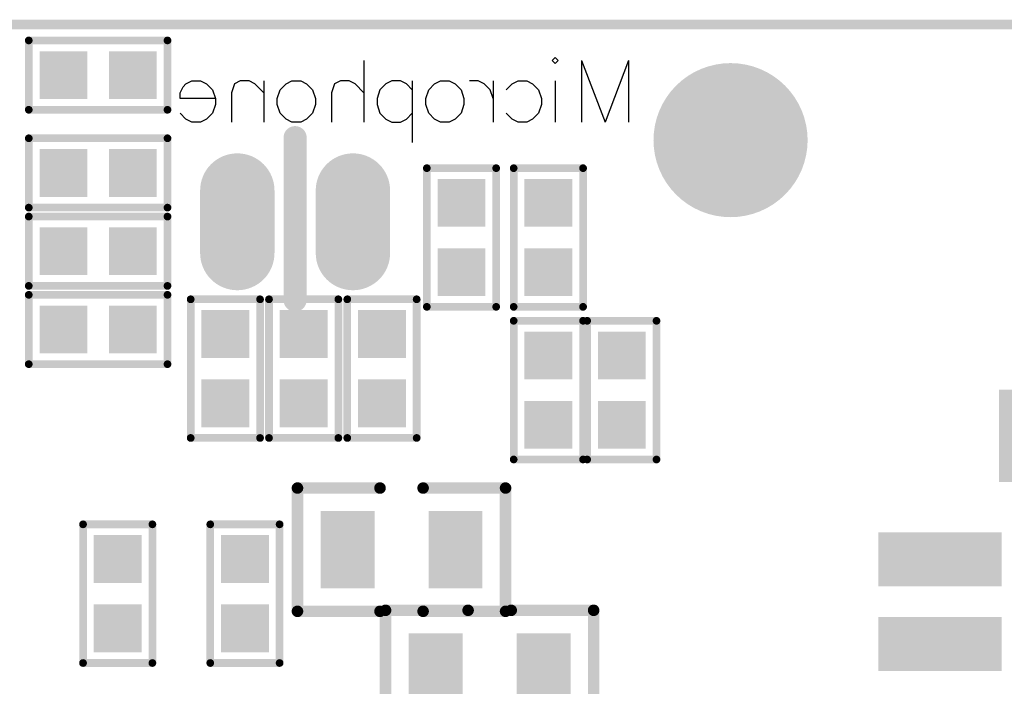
# Model space of a CAD drawing. Extents: x 81.2 to 123.3, y 54.5 to 77.2.
# Tile 4 of 5: x 95.7 to 108.5, y 68.5 to 77.2. Entities that reach past the tile are written whole.
import ezdxf

# ---------------------------------------------------------------- set-up
doc = ezdxf.new("R2010")
doc.units = 0
doc.layers.get('0').update_dxf_attribs({"linetype": 'CONTINUOUS'})
for name, color, linetype in [('BOTTOMLAYER', 5, 'CONTINUOUS'), ('BOTTOMOVERLAY', 54, 'CONTINUOUS'), ('KEEPOUTLAYER', 6, 'CONTINUOUS'), ('PADHOLELAYER', 156, 'CONTINUOUS')]:
    doc.layers.add(name, color=color, linetype=linetype)

# ---------------------------------------------------------------- blocks, each defined once
blk = doc.blocks.new('0402_B_30')
at = {"layer": 'BOTTOMLAYER'}
for points in [[(-0.76, -0.31), (-0.14, -0.31), (-0.76, 0.31), (-0.14, 0.31)], [(0.14, -0.31), (0.76, -0.31), (0.14, 0.31), (0.76, 0.31)]]:
    blk.add_solid(points, dxfattribs=at)
at = {"layer": 'BOTTOMOVERLAY', "const_width": 0.1}
for points in [[(-0.9, -0.45), (-0.9, 0.45)], [(0.9, 0.45), (-0.9, 0.45)], [(0.9, -0.45), (0.9, 0.45)], [(0.9, -0.45), (-0.9, -0.45)]]:
    blk.add_lwpolyline(points, dxfattribs=at)
at = {"layer": 'BOTTOMOVERLAY', "const_width": 0.05}
for points in [[(-0.925, 0.45, 1), (-0.875, 0.45, 1)], [(-0.925, 0.45, 1), (-0.875, 0.45, 1)], [(0.875, 0.45, 1), (0.925, 0.45, 1)], [(0.875, 0.45, 1), (0.925, 0.45, 1)], [(-0.925, -0.45, 1), (-0.875, -0.45, 1)], [(-0.925, -0.45, 1), (-0.875, -0.45, 1)], [(0.875, -0.45, 1), (0.925, -0.45, 1)], [(0.875, -0.45, 1), (0.925, -0.45, 1)]]:
    blk.add_lwpolyline(points, format="xyb", close=True, dxfattribs=at)
blk = doc.blocks.new('0402_B_31')
at = {"layer": 'BOTTOMLAYER'}
for points in [[(-0.76, -0.31), (-0.14, -0.31), (-0.76, 0.31), (-0.14, 0.31)], [(0.14, -0.31), (0.76, -0.31), (0.14, 0.31), (0.76, 0.31)]]:
    blk.add_solid(points, dxfattribs=at)
at = {"layer": 'BOTTOMOVERLAY', "const_width": 0.1}
for points in [[(-0.9, -0.45), (-0.9, 0.45)], [(-0.9, 0.45), (0.9, 0.45)], [(0.9, -0.45), (0.9, 0.45)], [(-0.9, -0.45), (0.9, -0.45)]]:
    blk.add_lwpolyline(points, dxfattribs=at)
at = {"layer": 'BOTTOMOVERLAY', "const_width": 0.05}
for points in [[(-0.925, 0.45, 1), (-0.875, 0.45, 1)], [(-0.925, 0.45, 1), (-0.875, 0.45, 1)], [(0.875, 0.45, 1), (0.925, 0.45, 1)], [(0.875, 0.45, 1), (0.925, 0.45, 1)], [(-0.925, -0.45, 1), (-0.875, -0.45, 1)], [(-0.925, -0.45, 1), (-0.875, -0.45, 1)], [(0.875, -0.45, 1), (0.925, -0.45, 1)], [(0.875, -0.45, 1), (0.925, -0.45, 1)]]:
    blk.add_lwpolyline(points, format="xyb", close=True, dxfattribs=at)
blk = doc.blocks.new('0402_B_32')
at = {"layer": 'BOTTOMLAYER'}
for points in [[(-0.76, -0.31), (-0.14, -0.31), (-0.76, 0.31), (-0.14, 0.31)], [(0.14, -0.31), (0.76, -0.31), (0.14, 0.31), (0.76, 0.31)]]:
    blk.add_solid(points, dxfattribs=at)
at = {"layer": 'BOTTOMOVERLAY', "const_width": 0.1}
for points in [[(-0.9, 0.45), (-0.9, -0.45)], [(-0.9, 0.45), (0.9, 0.45)], [(0.9, 0.45), (0.9, -0.45)], [(-0.9, -0.45), (0.9, -0.45)]]:
    blk.add_lwpolyline(points, dxfattribs=at)
at = {"layer": 'BOTTOMOVERLAY', "const_width": 0.05}
for points in [[(-0.925, 0.45, 1), (-0.875, 0.45, 1)], [(-0.925, 0.45, 1), (-0.875, 0.45, 1)], [(0.875, 0.45, 1), (0.925, 0.45, 1)], [(0.875, 0.45, 1), (0.925, 0.45, 1)], [(-0.925, -0.45, 1), (-0.875, -0.45, 1)], [(-0.925, -0.45, 1), (-0.875, -0.45, 1)], [(0.875, -0.45, 1), (0.925, -0.45, 1)], [(0.875, -0.45, 1), (0.925, -0.45, 1)]]:
    blk.add_lwpolyline(points, format="xyb", close=True, dxfattribs=at)
blk = doc.blocks.new('0402_B_33')
at = {"layer": 'BOTTOMLAYER'}
for points in [[(-0.76, -0.31), (-0.14, -0.31), (-0.76, 0.31), (-0.14, 0.31)], [(0.14, -0.31), (0.76, -0.31), (0.14, 0.31), (0.76, 0.31)]]:
    blk.add_solid(points, dxfattribs=at)
at = {"layer": 'BOTTOMOVERLAY', "const_width": 0.1}
for points in [[(-0.9, 0.45), (-0.9, -0.45)], [(0.9, 0.45), (-0.9, 0.45)], [(0.9, 0.45), (0.9, -0.45)], [(0.9, -0.45), (-0.9, -0.45)]]:
    blk.add_lwpolyline(points, dxfattribs=at)
at = {"layer": 'BOTTOMOVERLAY', "const_width": 0.05}
for points in [[(-0.925, 0.45, 1), (-0.875, 0.45, 1)], [(-0.925, 0.45, 1), (-0.875, 0.45, 1)], [(0.875, 0.45, 1), (0.925, 0.45, 1)], [(0.875, 0.45, 1), (0.925, 0.45, 1)], [(-0.925, -0.45, 1), (-0.875, -0.45, 1)], [(-0.925, -0.45, 1), (-0.875, -0.45, 1)], [(0.875, -0.45, 1), (0.925, -0.45, 1)], [(0.875, -0.45, 1), (0.925, -0.45, 1)]]:
    blk.add_lwpolyline(points, format="xyb", close=True, dxfattribs=at)
blk = doc.blocks.new('0402_B_34')
at = {"layer": 'BOTTOMLAYER'}
for points in [[(-0.76, -0.31), (-0.14, -0.31), (-0.76, 0.31), (-0.14, 0.31)], [(0.14, -0.31), (0.76, -0.31), (0.14, 0.31), (0.76, 0.31)]]:
    blk.add_solid(points, dxfattribs=at)
at = {"layer": 'BOTTOMOVERLAY', "const_width": 0.1}
for points in [[(-0.9, 0.45), (-0.9, -0.45)], [(0.9, 0.45), (-0.9, 0.45)], [(0.9, 0.45), (0.9, -0.45)], [(0.9, -0.45), (-0.9, -0.45)]]:
    blk.add_lwpolyline(points, dxfattribs=at)
at = {"layer": 'BOTTOMOVERLAY', "const_width": 0.05}
for points in [[(-0.925, 0.45, 1), (-0.875, 0.45, 1)], [(-0.925, 0.45, 1), (-0.875, 0.45, 1)], [(0.875, 0.45, 1), (0.925, 0.45, 1)], [(0.875, 0.45, 1), (0.925, 0.45, 1)], [(-0.925, -0.45, 1), (-0.875, -0.45, 1)], [(-0.925, -0.45, 1), (-0.875, -0.45, 1)], [(0.875, -0.45, 1), (0.925, -0.45, 1)], [(0.875, -0.45, 1), (0.925, -0.45, 1)]]:
    blk.add_lwpolyline(points, format="xyb", close=True, dxfattribs=at)
blk = doc.blocks.new('2PIN1_25MM_58')
at = {"layer": 'BOTTOMLAYER', "const_width": 0.965}
for points in [[(-0.75, 0.406), (-0.75, -0.406)], [(0.75, 0.406), (0.75, -0.406)]]:
    blk.add_lwpolyline(points, dxfattribs=at)
at = {"layer": 'BOTTOMLAYER', "const_width": 0.483}
for points in [[(-0.991, 0.406, 1), (-0.509, 0.406, 1)], [(0.509, 0.406, 1), (0.991, 0.406, 1)], [(-0.991, -0.406, 1), (-0.509, -0.406, 1)], [(0.509, -0.406, 1), (0.991, -0.406, 1)]]:
    blk.add_lwpolyline(points, format="xyb", close=True, dxfattribs=at)
at = {"layer": 'BOTTOMOVERLAY', "const_width": 0.3}
blk.add_lwpolyline([(0, 1.016), (0, -1.092)], dxfattribs=at)
at = {"layer": 'BOTTOMOVERLAY', "const_width": 0.15}
for points in [[(-0.075, 1.016, 1), (0.075, 1.016, 1)], [(-0.075, -1.092, 1), (0.075, -1.092, 1)]]:
    blk.add_lwpolyline(points, format="xyb", close=True, dxfattribs=at)
at = {"layer": 'PADHOLELAYER', "const_width": 0.275}
for points in [[(-0.888, 0, 1), (-0.613, 0, 1)], [(0.613, 0, 1), (0.888, 0, 1)]]:
    blk.add_lwpolyline(points, format="xyb", close=True, dxfattribs=at)
blk = doc.blocks.new('0402_B_98')
at = {"layer": 'BOTTOMLAYER'}
for points in [[(-0.76, -0.31), (-0.14, -0.31), (-0.76, 0.31), (-0.14, 0.31)], [(0.14, -0.31), (0.76, -0.31), (0.14, 0.31), (0.76, 0.31)]]:
    blk.add_solid(points, dxfattribs=at)
at = {"layer": 'BOTTOMOVERLAY', "const_width": 0.1}
for points in [[(-0.9, 0.45), (-0.9, -0.45)], [(-0.9, 0.45), (0.9, 0.45)], [(0.9, 0.45), (0.9, -0.45)], [(-0.9, -0.45), (0.9, -0.45)]]:
    blk.add_lwpolyline(points, dxfattribs=at)
at = {"layer": 'BOTTOMOVERLAY', "const_width": 0.05}
for points in [[(-0.925, 0.45, 1), (-0.875, 0.45, 1)], [(-0.925, 0.45, 1), (-0.875, 0.45, 1)], [(0.875, 0.45, 1), (0.925, 0.45, 1)], [(0.875, 0.45, 1), (0.925, 0.45, 1)], [(-0.925, -0.45, 1), (-0.875, -0.45, 1)], [(-0.925, -0.45, 1), (-0.875, -0.45, 1)], [(0.875, -0.45, 1), (0.925, -0.45, 1)], [(0.875, -0.45, 1), (0.925, -0.45, 1)]]:
    blk.add_lwpolyline(points, format="xyb", close=True, dxfattribs=at)
blk = doc.blocks.new('0402_B_99')
at = {"layer": 'BOTTOMLAYER'}
for points in [[(-0.76, -0.31), (-0.14, -0.31), (-0.76, 0.31), (-0.14, 0.31)], [(0.14, -0.31), (0.76, -0.31), (0.14, 0.31), (0.76, 0.31)]]:
    blk.add_solid(points, dxfattribs=at)
at = {"layer": 'BOTTOMOVERLAY', "const_width": 0.1}
for points in [[(-0.9, -0.45), (-0.9, 0.45)], [(0.9, 0.45), (-0.9, 0.45)], [(0.9, -0.45), (0.9, 0.45)], [(0.9, -0.45), (-0.9, -0.45)]]:
    blk.add_lwpolyline(points, dxfattribs=at)
at = {"layer": 'BOTTOMOVERLAY', "const_width": 0.05}
for points in [[(-0.925, 0.45, 1), (-0.875, 0.45, 1)], [(-0.925, 0.45, 1), (-0.875, 0.45, 1)], [(0.875, 0.45, 1), (0.925, 0.45, 1)], [(0.875, 0.45, 1), (0.925, 0.45, 1)], [(-0.925, -0.45, 1), (-0.875, -0.45, 1)], [(-0.925, -0.45, 1), (-0.875, -0.45, 1)], [(0.875, -0.45, 1), (0.925, -0.45, 1)], [(0.875, -0.45, 1), (0.925, -0.45, 1)]]:
    blk.add_lwpolyline(points, format="xyb", close=True, dxfattribs=at)
blk = doc.blocks.new('0402_B_100')
at = {"layer": 'BOTTOMLAYER'}
for points in [[(-0.76, -0.31), (-0.14, -0.31), (-0.76, 0.31), (-0.14, 0.31)], [(0.14, -0.31), (0.76, -0.31), (0.14, 0.31), (0.76, 0.31)]]:
    blk.add_solid(points, dxfattribs=at)
at = {"layer": 'BOTTOMOVERLAY', "const_width": 0.1}
for points in [[(-0.9, 0.45), (-0.9, -0.45)], [(-0.9, 0.45), (0.9, 0.45)], [(0.9, 0.45), (0.9, -0.45)], [(-0.9, -0.45), (0.9, -0.45)]]:
    blk.add_lwpolyline(points, dxfattribs=at)
at = {"layer": 'BOTTOMOVERLAY', "const_width": 0.05}
for points in [[(-0.925, 0.45, 1), (-0.875, 0.45, 1)], [(-0.925, 0.45, 1), (-0.875, 0.45, 1)], [(0.875, 0.45, 1), (0.925, 0.45, 1)], [(0.875, 0.45, 1), (0.925, 0.45, 1)], [(-0.925, -0.45, 1), (-0.875, -0.45, 1)], [(-0.925, -0.45, 1), (-0.875, -0.45, 1)], [(0.875, -0.45, 1), (0.925, -0.45, 1)], [(0.875, -0.45, 1), (0.925, -0.45, 1)]]:
    blk.add_lwpolyline(points, format="xyb", close=True, dxfattribs=at)
blk = doc.blocks.new('0402_B_102')
at = {"layer": 'BOTTOMLAYER'}
for points in [[(-0.76, -0.31), (-0.14, -0.31), (-0.76, 0.31), (-0.14, 0.31)], [(0.14, -0.31), (0.76, -0.31), (0.14, 0.31), (0.76, 0.31)]]:
    blk.add_solid(points, dxfattribs=at)
at = {"layer": 'BOTTOMOVERLAY', "const_width": 0.1}
for points in [[(-0.9, -0.45), (-0.9, 0.45)], [(0.9, 0.45), (-0.9, 0.45)], [(0.9, -0.45), (0.9, 0.45)], [(0.9, -0.45), (-0.9, -0.45)]]:
    blk.add_lwpolyline(points, dxfattribs=at)
at = {"layer": 'BOTTOMOVERLAY', "const_width": 0.05}
for points in [[(-0.925, 0.45, 1), (-0.875, 0.45, 1)], [(-0.925, 0.45, 1), (-0.875, 0.45, 1)], [(0.875, 0.45, 1), (0.925, 0.45, 1)], [(0.875, 0.45, 1), (0.925, 0.45, 1)], [(-0.925, -0.45, 1), (-0.875, -0.45, 1)], [(-0.925, -0.45, 1), (-0.875, -0.45, 1)], [(0.875, -0.45, 1), (0.925, -0.45, 1)], [(0.875, -0.45, 1), (0.925, -0.45, 1)]]:
    blk.add_lwpolyline(points, format="xyb", close=True, dxfattribs=at)
blk = doc.blocks.new('0402_B_103')
at = {"layer": 'BOTTOMLAYER'}
for points in [[(-0.76, -0.31), (-0.14, -0.31), (-0.76, 0.31), (-0.14, 0.31)], [(0.14, -0.31), (0.76, -0.31), (0.14, 0.31), (0.76, 0.31)]]:
    blk.add_solid(points, dxfattribs=at)
at = {"layer": 'BOTTOMOVERLAY', "const_width": 0.1}
for points in [[(-0.9, 0.45), (-0.9, -0.45)], [(-0.9, 0.45), (0.9, 0.45)], [(0.9, 0.45), (0.9, -0.45)], [(-0.9, -0.45), (0.9, -0.45)]]:
    blk.add_lwpolyline(points, dxfattribs=at)
at = {"layer": 'BOTTOMOVERLAY', "const_width": 0.05}
for points in [[(-0.925, 0.45, 1), (-0.875, 0.45, 1)], [(-0.925, 0.45, 1), (-0.875, 0.45, 1)], [(0.875, 0.45, 1), (0.925, 0.45, 1)], [(0.875, 0.45, 1), (0.925, 0.45, 1)], [(-0.925, -0.45, 1), (-0.875, -0.45, 1)], [(-0.925, -0.45, 1), (-0.875, -0.45, 1)], [(0.875, -0.45, 1), (0.925, -0.45, 1)], [(0.875, -0.45, 1), (0.925, -0.45, 1)]]:
    blk.add_lwpolyline(points, format="xyb", close=True, dxfattribs=at)
blk = doc.blocks.new('0402_B_104')
at = {"layer": 'BOTTOMLAYER'}
for points in [[(-0.76, -0.31), (-0.14, -0.31), (-0.76, 0.31), (-0.14, 0.31)], [(0.14, -0.31), (0.76, -0.31), (0.14, 0.31), (0.76, 0.31)]]:
    blk.add_solid(points, dxfattribs=at)
at = {"layer": 'BOTTOMOVERLAY', "const_width": 0.1}
for points in [[(-0.9, -0.45), (-0.9, 0.45)], [(-0.9, 0.45), (0.9, 0.45)], [(0.9, -0.45), (0.9, 0.45)], [(-0.9, -0.45), (0.9, -0.45)]]:
    blk.add_lwpolyline(points, dxfattribs=at)
at = {"layer": 'BOTTOMOVERLAY', "const_width": 0.05}
for points in [[(-0.925, 0.45, 1), (-0.875, 0.45, 1)], [(-0.925, 0.45, 1), (-0.875, 0.45, 1)], [(0.875, 0.45, 1), (0.925, 0.45, 1)], [(0.875, 0.45, 1), (0.925, 0.45, 1)], [(-0.925, -0.45, 1), (-0.875, -0.45, 1)], [(-0.925, -0.45, 1), (-0.875, -0.45, 1)], [(0.875, -0.45, 1), (0.925, -0.45, 1)], [(0.875, -0.45, 1), (0.925, -0.45, 1)]]:
    blk.add_lwpolyline(points, format="xyb", close=True, dxfattribs=at)
blk = doc.blocks.new('0402_B_111')
at = {"layer": 'BOTTOMLAYER'}
for points in [[(-0.76, -0.31), (-0.14, -0.31), (-0.76, 0.31), (-0.14, 0.31)], [(0.14, -0.31), (0.76, -0.31), (0.14, 0.31), (0.76, 0.31)]]:
    blk.add_solid(points, dxfattribs=at)
at = {"layer": 'BOTTOMOVERLAY', "const_width": 0.1}
for points in [[(-0.9, -0.45), (-0.9, 0.45)], [(0.9, 0.45), (-0.9, 0.45)], [(0.9, -0.45), (0.9, 0.45)], [(0.9, -0.45), (-0.9, -0.45)]]:
    blk.add_lwpolyline(points, dxfattribs=at)
at = {"layer": 'BOTTOMOVERLAY', "const_width": 0.05}
for points in [[(-0.925, 0.45, 1), (-0.875, 0.45, 1)], [(-0.925, 0.45, 1), (-0.875, 0.45, 1)], [(0.875, 0.45, 1), (0.925, 0.45, 1)], [(0.875, 0.45, 1), (0.925, 0.45, 1)], [(-0.925, -0.45, 1), (-0.875, -0.45, 1)], [(-0.925, -0.45, 1), (-0.875, -0.45, 1)], [(0.875, -0.45, 1), (0.925, -0.45, 1)], [(0.875, -0.45, 1), (0.925, -0.45, 1)]]:
    blk.add_lwpolyline(points, format="xyb", close=True, dxfattribs=at)
blk = doc.blocks.new('0603_B_119')
at = {"layer": 'BOTTOMLAYER'}
for points in [[(-1.05, -0.5), (-0.35, -0.5), (-1.05, 0.5), (-0.35, 0.5)], [(0.35, -0.5), (1.05, -0.5), (0.35, 0.5), (1.05, 0.5)]]:
    blk.add_solid(points, dxfattribs=at)
at = {"layer": 'BOTTOMOVERLAY', "const_width": 0.15}
for points in [[(-0.279, 0.8), (-1.35, 0.8)], [(-1.35, 0.8), (-1.35, -0.8)], [(1.35, 0.8), (0.28, 0.8)], [(1.35, 0.8), (1.35, -0.8)], [(-0.279, -0.8), (-1.35, -0.8)], [(1.35, -0.8), (0.28, -0.8)]]:
    blk.add_lwpolyline(points, dxfattribs=at)
at = {"layer": 'BOTTOMOVERLAY', "const_width": 0.075}
for points in [[(-1.387, 0.8, 1), (-1.312, 0.8, 1)], [(-1.387, 0.8, 1), (-1.312, 0.8, 1)], [(-0.317, 0.8, 1), (-0.242, 0.8, 1)], [(0.242, 0.8, 1), (0.317, 0.8, 1)], [(1.313, 0.8, 1), (1.388, 0.8, 1)], [(1.313, 0.8, 1), (1.388, 0.8, 1)], [(-1.387, -0.8, 1), (-1.312, -0.8, 1)], [(-1.387, -0.8, 1), (-1.312, -0.8, 1)], [(-0.317, -0.8, 1), (-0.242, -0.8, 1)], [(0.242, -0.8, 1), (0.317, -0.8, 1)], [(1.313, -0.8, 1), (1.388, -0.8, 1)], [(1.313, -0.8, 1), (1.388, -0.8, 1)]]:
    blk.add_lwpolyline(points, format="xyb", close=True, dxfattribs=at)
blk = doc.blocks.new('0603_B_121')
at = {"layer": 'BOTTOMLAYER'}
for points in [[(-1.05, -0.5), (-0.35, -0.5), (-1.05, 0.5), (-0.35, 0.5)], [(0.35, -0.5), (1.05, -0.5), (0.35, 0.5), (1.05, 0.5)]]:
    blk.add_solid(points, dxfattribs=at)
at = {"layer": 'BOTTOMOVERLAY', "const_width": 0.15}
for points in [[(-0.279, 0.8), (-1.35, 0.8)], [(-1.35, 0.8), (-1.35, -0.8)], [(1.35, 0.8), (0.28, 0.8)], [(1.35, 0.8), (1.35, -0.8)], [(-0.279, -0.8), (-1.35, -0.8)], [(1.35, -0.8), (0.28, -0.8)]]:
    blk.add_lwpolyline(points, dxfattribs=at)
at = {"layer": 'BOTTOMOVERLAY', "const_width": 0.075}
for points in [[(-1.387, 0.8, 1), (-1.312, 0.8, 1)], [(-1.387, 0.8, 1), (-1.312, 0.8, 1)], [(-0.317, 0.8, 1), (-0.242, 0.8, 1)], [(0.242, 0.8, 1), (0.317, 0.8, 1)], [(1.313, 0.8, 1), (1.388, 0.8, 1)], [(1.313, 0.8, 1), (1.388, 0.8, 1)], [(-1.387, -0.8, 1), (-1.312, -0.8, 1)], [(-1.387, -0.8, 1), (-1.312, -0.8, 1)], [(-0.317, -0.8, 1), (-0.242, -0.8, 1)], [(0.242, -0.8, 1), (0.317, -0.8, 1)], [(1.313, -0.8, 1), (1.388, -0.8, 1)], [(1.313, -0.8, 1), (1.388, -0.8, 1)]]:
    blk.add_lwpolyline(points, format="xyb", close=True, dxfattribs=at)
blk = doc.blocks.new('0402_B_127')
at = {"layer": 'BOTTOMLAYER'}
for points in [[(-0.76, -0.31), (-0.14, -0.31), (-0.76, 0.31), (-0.14, 0.31)], [(0.14, -0.31), (0.76, -0.31), (0.14, 0.31), (0.76, 0.31)]]:
    blk.add_solid(points, dxfattribs=at)
at = {"layer": 'BOTTOMOVERLAY', "const_width": 0.1}
for points in [[(-0.9, -0.45), (-0.9, 0.45)], [(0.9, 0.45), (-0.9, 0.45)], [(0.9, -0.45), (0.9, 0.45)], [(0.9, -0.45), (-0.9, -0.45)]]:
    blk.add_lwpolyline(points, dxfattribs=at)
at = {"layer": 'BOTTOMOVERLAY', "const_width": 0.05}
for points in [[(-0.925, 0.45, 1), (-0.875, 0.45, 1)], [(-0.925, 0.45, 1), (-0.875, 0.45, 1)], [(0.875, 0.45, 1), (0.925, 0.45, 1)], [(0.875, 0.45, 1), (0.925, 0.45, 1)], [(-0.925, -0.45, 1), (-0.875, -0.45, 1)], [(-0.925, -0.45, 1), (-0.875, -0.45, 1)], [(0.875, -0.45, 1), (0.925, -0.45, 1)], [(0.875, -0.45, 1), (0.925, -0.45, 1)]]:
    blk.add_lwpolyline(points, format="xyb", close=True, dxfattribs=at)
blk = doc.blocks.new('_____SD_3D_B_138')
at = {"layer": 'BOTTOMLAYER'}
for points in [[(-11.003, 0.765), (-9.803, 0.765), (-11.003, 2.165), (-9.803, 2.165)], [(-9.15, -0.8), (-8.45, -0.8), (-9.15, 0.8), (-8.45, 0.8)], [(-8.05, -0.8), (-7.35, -0.8), (-8.05, 0.8), (-7.35, 0.8)]]:
    blk.add_solid(points, dxfattribs=at)

msp = doc.modelspace()

# ---------------------------------------------------------------- linework, layer by layer
at = {"layer": 'BOTTOMLAYER', "const_width": 1}
msp.add_lwpolyline([(104.47, 75.61, 1), (105.47, 75.61, 1)], format="xyb", close=True, dxfattribs=at)
at = {"layer": 'BOTTOMOVERLAY'}
for p, q in [((102.657, 76.644), (102.695, 76.682)), ((102.695, 76.682), (102.733, 76.644)), ((100.212, 76.644), (100.212, 75.844)), ((102.695, 76.606), (102.657, 76.644)), ((102.733, 76.644), (102.695, 76.606)), ((103.038, 76.644), (103.343, 75.844)), ((103.038, 76.644), (103.038, 75.844)), ((103.647, 76.644), (103.343, 75.844)), ((103.647, 76.644), (103.647, 75.844)), ((97.828, 76.225), (97.866, 76.301)), ((97.866, 76.301), (97.904, 76.34)), ((97.904, 76.34), (97.98, 76.378)), ((97.98, 76.378), (98.094, 76.378)), ((98.094, 76.378), (98.17, 76.34)), ((98.17, 76.34), (98.247, 76.263)), ((98.532, 76.34), (98.494, 76.225)), ((98.608, 76.378), (98.532, 76.34)), ((98.723, 76.378), (98.608, 76.378)), ((98.799, 76.34), (98.723, 76.378)), ((98.913, 76.225), (98.799, 76.34)), ((98.913, 76.378), (98.913, 75.844)), ((99.126, 76.263), (99.203, 76.34)), ((99.203, 76.34), (99.279, 76.378)), ((99.279, 76.378), (99.393, 76.378)), ((99.393, 76.378), (99.469, 76.34)), ((99.469, 76.34), (99.545, 76.263)), ((99.831, 76.34), (99.793, 76.225)), ((99.907, 76.378), (99.831, 76.34)), ((100.022, 76.378), (99.907, 76.378)), ((100.098, 76.34), (100.022, 76.378)), ((100.212, 76.225), (100.098, 76.34)), ((100.498, 76.34), (100.421, 76.263)), ((100.574, 76.378), (100.498, 76.34)), ((100.688, 76.378), (100.574, 76.378)), ((100.764, 76.34), (100.688, 76.378)), ((100.84, 76.263), (100.764, 76.34)), ((100.84, 76.378), (100.84, 75.578)), ((101.054, 76.263), (101.13, 76.34)), ((101.13, 76.34), (101.206, 76.378)), ((101.206, 76.378), (101.32, 76.378)), ((101.32, 76.378), (101.396, 76.34)), ((101.396, 76.34), (101.473, 76.263)), ((101.697, 76.378), (101.583, 76.378)), ((101.774, 76.34), (101.697, 76.378)), ((101.85, 76.263), (101.774, 76.34)), ((101.888, 76.378), (101.888, 75.844)), ((102.059, 76.263), (102.135, 76.34)), ((102.135, 76.34), (102.212, 76.378)), ((102.212, 76.378), (102.326, 76.378)), ((102.326, 76.378), (102.402, 76.34)), ((102.402, 76.34), (102.478, 76.263)), ((102.695, 76.378), (102.695, 75.844)), ((97.828, 76.149), (97.828, 76.225)), ((98.285, 76.149), (97.828, 76.149)), ((98.247, 76.263), (98.285, 76.149)), ((98.285, 76.149), (98.285, 76.073)), ((98.494, 76.225), (98.494, 75.844)), ((99.088, 76.149), (99.126, 76.263)), ((99.088, 76.073), (99.088, 76.149)), ((99.545, 76.263), (99.584, 76.149)), ((99.584, 76.149), (99.584, 76.073)), ((99.793, 76.225), (99.793, 75.844)), ((100.421, 76.263), (100.383, 76.149)), ((100.383, 76.149), (100.383, 76.073)), ((101.016, 76.149), (101.054, 76.263)), ((101.016, 76.073), (101.016, 76.149)), ((101.473, 76.263), (101.511, 76.149)), ((101.511, 76.149), (101.511, 76.073)), ((101.888, 76.149), (101.85, 76.263)), ((102.478, 76.263), (102.516, 76.149)), ((102.516, 76.149), (102.516, 76.073)), ((98.285, 76.073), (98.247, 75.959)), ((99.126, 75.959), (99.088, 76.073)), ((99.584, 76.073), (99.545, 75.959)), ((100.383, 76.073), (100.421, 75.959)), ((101.054, 75.959), (101.016, 76.073)), ((101.511, 76.073), (101.473, 75.959)), ((102.516, 76.073), (102.478, 75.959)), ((97.904, 75.882), (97.828, 75.959)), ((98.247, 75.959), (98.17, 75.882)), ((99.203, 75.882), (99.126, 75.959)), ((99.545, 75.959), (99.469, 75.882)), ((100.421, 75.959), (100.498, 75.882)), ((100.764, 75.882), (100.84, 75.959)), ((101.13, 75.882), (101.054, 75.959)), ((101.473, 75.959), (101.396, 75.882)), ((102.135, 75.882), (102.059, 75.959)), ((102.478, 75.959), (102.402, 75.882)), ((97.98, 75.844), (97.904, 75.882)), ((98.094, 75.844), (97.98, 75.844)), ((98.17, 75.882), (98.094, 75.844)), ((99.279, 75.844), (99.203, 75.882)), ((99.393, 75.844), (99.279, 75.844)), ((99.469, 75.882), (99.393, 75.844)), ((100.498, 75.882), (100.574, 75.844)), ((100.574, 75.844), (100.688, 75.844)), ((100.688, 75.844), (100.764, 75.882)), ((101.206, 75.844), (101.13, 75.882)), ((101.32, 75.844), (101.206, 75.844)), ((101.396, 75.882), (101.32, 75.844)), ((102.212, 75.844), (102.135, 75.882)), ((102.326, 75.844), (102.212, 75.844)), ((102.402, 75.882), (102.326, 75.844))]:
    msp.add_line(p, q, dxfattribs=at)
at = {"layer": 'KEEPOUTLAYER', "const_width": 0.127}
msp.add_lwpolyline([(81.27, 77.11), (122.27, 77.11)], dxfattribs=at)
at = {"layer": 'PADHOLELAYER', "const_width": 1}
msp.add_lwpolyline([(104.47, 75.61, 1), (105.47, 75.61, 1)], format="xyb", close=True, dxfattribs=at)

# ---------------------------------------------------------------- block references
for name, p, rotation in [('0402_B_33', (96.764, 76.454), 180), ('2PIN1_25MM_58', (99.32, 74.55), 180), ('0402_B_34', (96.764, 75.184), 180), ('0402_B_102', (101.479, 74.346), 270), ('0402_B_98', (102.606, 74.346), 90), ('0402_B_30', (98.415, 72.644), 270), ('0402_B_32', (99.431, 72.644), 90), ('0402_B_99', (100.447, 72.644), 270), ('0402_B_100', (102.606, 72.365), 90), ('0402_B_103', (103.559, 72.365), 90), ('_____SD_3D_B_138', (107.687, 61.37), 270), ('0603_B_121', (100.701, 70.294), 180), ('0402_B_111', (97.018, 69.723), 270), ('0402_B_127', (98.669, 69.723), 270), ('0603_B_119', (101.844, 68.707), 180)]:
    msp.add_blockref(name, p, dxfattribs=dict(rotation=rotation))
for name, p in [('0402_B_104', (96.764, 74.168)), ('0402_B_31', (96.764, 73.152))]:
    msp.add_blockref(name, p)

doc.saveas('drawing.dxf')
